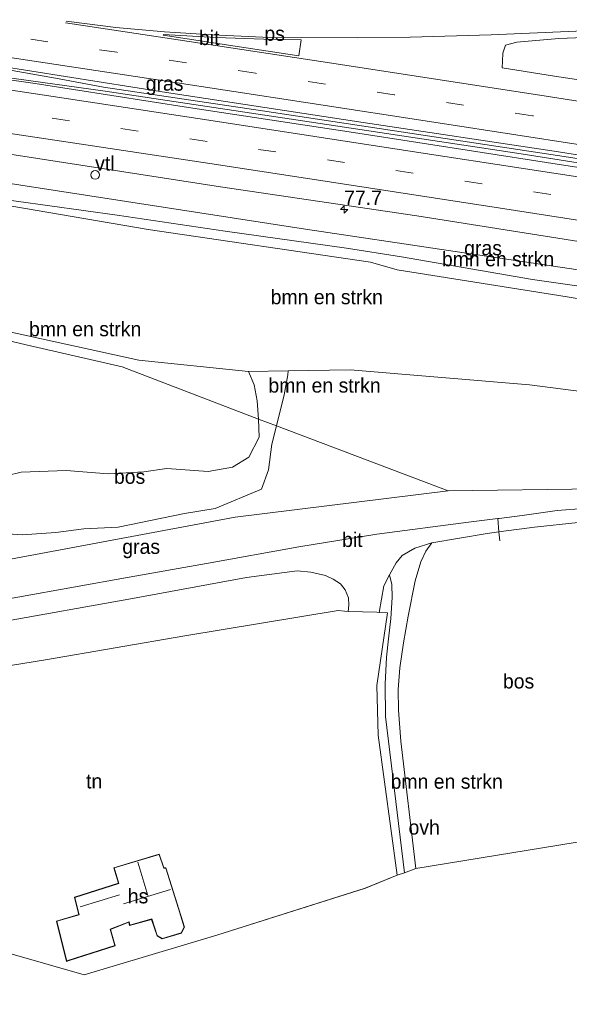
# Model space of a CAD drawing. Header units: millimetres. Extents: x 180000 to 190000, y 466229 to 468626.
# Tile 188 of 202: x 189194 to 189289, y 466317 to 466486. Entities that reach past the tile are written whole.
import ezdxf
from ezdxf.enums import TextEntityAlignment as Align

# ---------------------------------------------------------------- set-up
doc = ezdxf.new("R2010")
doc.units = ezdxf.units.MM
doc.linetypes.add('39strp', pattern=[12, 3, -9])
for name, color, linetype, lineweight in [('af-bs-doorgang', 8, 'Continuous', 18), ('af-bs-rasterhekwerk', 8, 'hekwerk', 18), ('as-bs-kilometr', 13, 'Continuous', 18), ('bp-b5-bomenstruiken', 93, 'Continuous', 18), ('bp-b5-bos', 93, 'Continuous', 18), ('bp-b5-grasland', 93, 'Continuous', 18), ('gr-bs-geleiderail', 213, 'geleiderail', 18), ('gw-bs-insteekwatergang', 93, 'Continuous', 18), ('gw-bs-kruinlijn', 93, 'Continuous', 18), ('gw-bs-teenlijn', 93, 'Continuous', 18), ('kd-bs-dakrand', 13, 'Continuous', 18), ('kd-bs-nok', 13, 'Continuous', 18), ('kd-bs-opnamedtmgrens', 173, 'Continuous', 18), ('kl-bs-overig', 213, 'Continuous', 18), ('mk-b5-vlakmark', 8, 'Continuous', 18), ('mk-bs-39streep 0.15', 8, '39strp', 18), ('mk-bs-streep 0.15', 8, 'Continuous', 18), ('og-b5-bebouwing', 173, 'Continuous', 18), ('og-b5-grond_ingericht', 253, 'Continuous', 18), ('vh-b5-verh_soort', 8, 'Continuous', 18), ('wh-bs-greppel', 133, 'greppel', 18)]:
    doc.layers.add(name, color=color, linetype=linetype, lineweight=lineweight)
doc.styles.add('rtw_iso', font='iso-rtw.shx')
doc.linetypes.add('geleiderail', pattern='A,2,-1,[175,RTW.shx,S=0.5,R=0,X=0,Y=0],-1', length=4)
doc.linetypes.add('greppel', pattern='A,25.5,-0.01,[14,RTW.shx,S=1,R=0,X=0,Y=0],1,[14,RTW.shx,S=1,R=0,X=0,Y=0],1,[14,RTW.shx,S=1,R=0,X=0,Y=0],1,[14,RTW.shx,S=1,R=0,X=0,Y=0],1,[14,RTW.shx,S=1,R=0,X=0,Y=0],0.5,-0.01', length=30.02)
doc.linetypes.add('hekwerk', pattern='A,7,-1.5,[1,RTW.shx,S=0.75,R=0,X=0,Y=0],-1.5', length=10)

# ---------------------------------------------------------------- blocks, each defined once
blk = doc.blocks.new('dtbattr-r')
at = {"style": 'rtw_iso'}
blk.add_attdef('TAG', text='', height=2.5, dxfattribs=at).set_placement((0, 0), align=Align.MIDDLE_CENTER)
blk = doc.blocks.new('d33az_ACAD_1_FMEBLOCK127')
at = {"layer": 'og-b5-grond_ingericht'}
for points in [[(49.88, 9.9, 46.55), (53.13, -14.17, 47.03), (47.67, -16.42, 47.22), (22.1, -24.52, 47.47), (-0.7, -31.36, 48.04), (-19.37, -26.02, 48.05), (-46.37, -30.51, 48.07), (-47.4, -30.59, 48.58), (-49.48, -30.66, 48.58), (-51.2, -11.42, 47.48), (-53.13, 15.12, 46.95), (-25.15, 20, 46.27), (-7.39, 22.89, 46.09), (16.59, 27.01, 46.16), (43, 31.36, 46.47), (44.1, 31.27, 46.47), (44.73, 31.22, 46.23), (49.67, 31.08, 46.32), (50.04, 31.06, 46.32), (51.48, 30.97, 46.32), (49.63, 18.46, 46.51)], [(-5.5, -22.1, 47.88), (-3.76, -29.03, 48.01), (-3.3, -28.88, 48.06), (4.6, -26.34, 47.98), (3.79, -23.53, 47.98), (6.96, -22.28, 48.05), (7.1, -22.85, 48.07), (10.88, -21.79, 47.99), (11.82, -24.64, 48.02), (12.73, -25.15, 48.02), (16.02, -24.15, 47.82), (16.53, -23.12, 47.79), (13.35, -12.92, 47.83), (13, -12.95, 47.85), (12.2, -10.55, 47.66), (4.39, -12.9, 47.87), (5.2, -15.57, 47.87), (-2.38, -18.01, 47.84), (-1.66, -20.96, 47.8)]]:
    blk.add_polyline3d(points, close=True, dxfattribs=at)
blk = doc.blocks.new('dtb')
blk.add_circle((0, 0), 0.75)
blk = doc.blocks.new('dtbattr')
at = {"style": 'rtw_iso'}
blk.add_attdef('TAG', (0.59, 0.87), '', height=2.5, dxfattribs=at)
blk = doc.blocks.new('hecto')
for p, q in [((0, 0.625), (-0.625, 0)), ((0, -0.625), (0, 0.625)), ((-0.625, 0), (0.625, 0)), ((0.625, 0), (0, -0.625))]:
    blk.add_line(p, q)

msp = doc.modelspace()

# ---------------------------------------------------------------- linework, layer by layer
at = {"layer": 'af-bs-doorgang'}
for points in [[(189276.33, 466400.18, 45.73), (189276.54, 466397.92, 45.74), (189276.71, 466396.38, 45.75)], [(189255.92, 466384.04, 46.32), (189255.54, 466384.07, 46.32), (189250.6, 466384.2, 46.23), (189249.97, 466384.25, 46.47)]]:
    msp.add_polyline3d(points, dxfattribs=at)
at = {"layer": 'af-bs-rasterhekwerk'}
for points in [[(189195.19, 466430.11, 46.66), (189178.73, 466434, 46.72), (189147.6, 466441.27, 46.96), (189134.26, 466444.34, 47.36)], [(189235.18, 466417.32, 45.65), (189211.71, 466426.3, 46.92), (189195.19, 466430.11, 46.66)], [(189235.18, 466417.32, 45.65), (189238.23, 466416.15, 45.49), (189267.79, 466404.99, 45.9)], [(189367.49, 466404.12, 44.39), (189355.86, 466405.96, 44.53), (189349.25, 466406.05, 44.73), (189326.96, 466405.75, 44.98), (189293.33, 466405.32, 45.58), (189267.79, 466404.99, 45.9)], [(189249.97, 466384.25, 46.47), (189248.87, 466384.34, 46.47), (189222.47, 466379.99, 46.16), (189198.48, 466375.87, 46.09)], [(189259, 466338.82, 47.03), (189255.75, 466362.88, 46.55), (189255.5, 466371.44, 46.51), (189257.35, 466383.95, 46.32), (189255.92, 466384.04, 46.32)], [(189152.74, 466368.1, 46.95), (189180.73, 466372.98, 46.27), (189198.48, 466375.87, 46.09)]]:
    msp.add_polyline3d(points, dxfattribs=at)
at = {"layer": 'bp-b5-bomenstruiken'}
for points in [[(189314.04, 466434.07, 40.83), (189288.29, 466438.36, 40.89), (189259.01, 466443.04, 41.07), (189254.44, 466444.33, 41.07), (189216.15, 466449.97, 41.06), (189188.3, 466454.73, 41.06), (189161.9, 466458.74, 41.06), (189159.35, 466459.12, 41.06), (189158.69, 466459.33, 41.06), (189158.26, 466459.79, 41.08), (189158.05, 466460.55, 41.15), (189161.24, 466460.01, 40.96), (189187.57, 466455.67, 40.84), (189210.83, 466452.45, 40.67), (189229.41, 466449.7, 40.65), (189250.31, 466446.76, 40.63), (189259.77, 466445.25, 40.58), (189282.31, 466441.36, 40.53), (189300.04, 466438.82, 40.57)], [(189188.3, 466454.73, 41.06), (189216.15, 466449.97, 41.06), (189254.44, 466444.33, 41.07), (189259.01, 466443.04, 41.07), (189288.29, 466438.36, 40.89), (189314.04, 466434.07, 40.83)], [(189298.74, 466421.03, 44.9), (189281.78, 466423.22, 45.2), (189250.95, 466425.82, 45.17), (189240.27, 466425.65, 45.27), (189233.45, 466425.54, 45.33), (189214.53, 466427.46, 46.4), (189187.04, 466433.48, 46.53)]]:
    msp.add_polyline3d(points, dxfattribs=at)
for points in [[(189234.94, 466420.49, 45.97), (189235.18, 466417.32, 45.65), (189211.71, 466426.3, 46.92), (189195.19, 466430.11, 46.66), (189178.73, 466434, 46.72), (189147.6, 466441.27, 46.96), (189134.26, 466444.34, 47.36), (189139.07, 466443.67, 47.34), (189176.15, 466435.93, 46.5), (189187.04, 466433.48, 46.53), (189214.53, 466427.46, 46.4), (189233.45, 466425.54, 45.33), (189234.41, 466423.21, 45.97)], [(189239.56, 466421.49, 45.55), (189238.23, 466416.15, 45.49), (189235.18, 466417.32, 45.65), (189234.94, 466420.49, 45.97), (189234.41, 466423.21, 45.97), (189233.45, 466425.54, 45.33), (189240.27, 466425.65, 45.27), (189240.2, 466424.96, 45.56)], [(189368.55, 466413.38, 44.19), (189367.49, 466404.12, 44.39), (189355.86, 466405.96, 44.53), (189349.25, 466406.05, 44.73), (189326.96, 466405.75, 44.98), (189293.33, 466405.32, 45.58), (189267.79, 466404.99, 45.9), (189238.23, 466416.15, 45.49), (189239.56, 466421.49, 45.55), (189240.2, 466424.96, 45.56), (189240.27, 466425.65, 45.27), (189250.95, 466425.82, 45.17), (189281.78, 466423.22, 45.2), (189298.74, 466421.03, 44.9), (189343.41, 466417.28, 44.1), (189353.01, 466416.24, 44.42), (189359.88, 466414.94, 44.41)], [(189260.27, 466339.22, 46.77), (189259, 466338.82, 47.03), (189255.75, 466362.88, 46.55), (189255.5, 466371.44, 46.51), (189257.35, 466383.95, 46.32), (189255.92, 466384.04, 46.32), (189256.75, 466388.6, 45.98), (189257.69, 466390.51, 46), (189258.11, 466388.83, 46.04), (189258.16, 466386.59, 46.08), (189257.95, 466382.99, 46.12), (189257.52, 466379.46, 46.2), (189257.2, 466376.35, 46.31), (189256.98, 466371.7, 46.31), (189257, 466366.11, 46.38)]]:
    msp.add_polyline3d(points, close=True, dxfattribs=at)
at = {"layer": 'bp-b5-bos'}
for points in [[(189178.73, 466434, 46.72), (189195.19, 466430.11, 46.66), (189211.71, 466426.3, 46.92), (189235.18, 466417.32, 45.65), (189235.29, 466414.19, 46.11), (189233.51, 466410.77, 46.21), (189230.66, 466409.05, 46.37), (189226.48, 466408.31, 46.57), (189219.38, 466408.82, 46.88), (189215.42, 466408.22, 46.98), (189209.29, 466407.91, 47.49), (189202.06, 466408.48, 47.72), (189194.32, 466408.18, 47.74), (189189.53, 466407.02, 47.79)], [(189189.53, 466407.02, 47.79), (189194.32, 466408.18, 47.74), (189202.06, 466408.48, 47.72), (189209.29, 466407.91, 47.49), (189215.42, 466408.22, 46.98), (189219.38, 466408.82, 46.88), (189226.48, 466408.31, 46.57), (189230.66, 466409.05, 46.37), (189233.51, 466410.77, 46.21), (189235.29, 466414.19, 46.11), (189235.18, 466417.32, 45.65), (189238.23, 466416.15, 45.49), (189237.46, 466413, 45.77), (189236.89, 466408.58, 45.88), (189235.69, 466405.28, 45.85), (189227.7, 466401.92, 45.73), (189222.44, 466401.06, 45.75), (189211.01, 466398.73, 45.81), (189205.09, 466398.43, 45.76), (189200.29, 466397.77, 45.92), (189194.46, 466397.41, 45.83), (189185.33, 466398, 46.33)], [(189185.33, 466398, 46.33), (189194.46, 466397.41, 45.83), (189200.29, 466397.77, 45.92), (189205.09, 466398.43, 45.76), (189211.01, 466398.73, 45.81), (189222.44, 466401.06, 45.75), (189227.7, 466401.92, 45.73), (189235.69, 466405.28, 45.85), (189236.89, 466408.58, 45.88), (189237.46, 466413, 45.77), (189238.23, 466416.15, 45.49), (189267.79, 466404.99, 45.9), (189231.16, 466400.42, 45.8), (189201.99, 466395, 45.8), (189177.96, 466390.49, 46.42)]]:
    msp.add_polyline3d(points, dxfattribs=at)
msp.add_polyline3d([(189295.28, 466345.34, 45.92), (189262.24, 466339.92, 46.81), (189259.65, 466361.89, 46.46), (189259.26, 466367.23, 46.46), (189259.18, 466370.74, 46.48), (189259.46, 466374.52, 46.48), (189260.11, 466378.78, 46.29), (189260.9, 466383.4, 46.31), (189262.13, 466389.47, 46.13), (189263.12, 466392.73, 46.15), (189263.98, 466394.61, 46.15), (189264.98, 466396.02, 45.9), (189274.54, 466397.65, 45.76), (189276.54, 466397.92, 45.74), (189276.91, 466397.96, 45.73), (189282.65, 466398.73, 45.67), (189290.2, 466399.53, 45.51), (189291.13, 466394.29, 45.63), (189292.1, 466389.49, 45.62), (189292.89, 466383.96, 45.92), (189293.74, 466378.48, 46), (189294.38, 466371.99, 45.86), (189294.75, 466364.3, 45.76), (189295.26, 466354.56, 45.81)], close=True, dxfattribs=at)
at = {"layer": 'bp-b5-grasland'}
for points in [[(189372.72, 466449.95, 41.34), (189372.49, 466447.91, 41.3), (189367.12, 466448.72, 41.3), (189341.14, 466452.83, 41.3), (189313.31, 466457.07, 41.32), (189284.73, 466461.52, 41.31), (189251.53, 466466.66, 41.32), (189223.11, 466470.95, 41.41), (189196.69, 466475.11, 41.46), (189170.16, 466478.87, 41.54), (189140.62, 466483.36, 41.7), (189114.9, 466487.25, 41.74), (189084.7, 466491.74, 41.91), (189054.69, 466496.25, 42.09), (189054.46, 466498.33, 42.13), (189076.96, 466495.03, 41.97), (189109.93, 466490.29, 41.88), (189135.04, 466486.39, 41.75), (189172.92, 466480.89, 41.62), (189219.32, 466473.54, 41.44), (189253.16, 466468.41, 41.36), (189286.07, 466463.43, 41.32), (189316.53, 466458.63, 41.3), (189345.84, 466454.2, 41.33)], [(189370.51, 466430.57, 40.93), (189370.13, 466427.66, 40.49), (189360.5, 466429.05, 40.43), (189336.84, 466433.22, 40.7), (189318.76, 466435.96, 40.5), (189300.04, 466438.82, 40.57), (189282.31, 466441.36, 40.53), (189259.77, 466445.25, 40.58), (189250.31, 466446.76, 40.63), (189229.41, 466449.7, 40.65), (189210.83, 466452.45, 40.67), (189187.57, 466455.67, 40.84), (189161.24, 466460.01, 40.96), (189158.05, 466460.55, 41.15), (189158.13, 466461.22, 41.16), (189158.44, 466461.59, 41.16), (189159.22, 466461.9, 41.18), (189163.04, 466461.61, 41.17), (189173.45, 466460.66, 41.17), (189187.89, 466458.58, 41.1), (189243.26, 466450.05, 41.01), (189292.49, 466442.7, 40.99), (189353.45, 466433.33, 40.93)]]:
    msp.add_polyline3d(points, close=True, dxfattribs=at)
for points in [[(189306.97, 466473.23, 41.08), (189286.1, 466476.39, 41.09), (189277.09, 466477.8, 41.07), (189277.14, 466478.95, 41.08), (189277.23, 466480.34, 41.08), (189277.66, 466481.72, 41.05), (189279.63, 466482.24, 41.02), (189286.86, 466482.88, 41.02), (189298.29, 466483.32, 41)], [(189086.65, 466478.86, 41.63), (189119.95, 466473.88, 41.54), (189159.33, 466467.87, 41.39), (189193.84, 466462.7, 41.26), (189228.62, 466457.34, 41.15), (189262.42, 466452.31, 41.1), (189296.07, 466447, 41.06)], [(189292.49, 466442.7, 40.99), (189243.26, 466450.05, 41.01), (189187.89, 466458.58, 41.1)], [(189092.11, 466386.23, 47.43), (189095.36, 466382.79, 47.43), (189098.66, 466379.64, 47.43), (189102.81, 466378.27, 47.43), (189112.02, 466379.5, 47.11), (189144.02, 466384.33, 46.98), (189177.96, 466390.49, 46.42), (189201.99, 466395, 45.8), (189231.16, 466400.42, 45.8), (189267.79, 466404.99, 45.9), (189293.33, 466405.32, 45.58)], [(189291.1, 466401.9, 45.56), (189286.58, 466401.57, 45.58), (189280.52, 466400.71, 45.69), (189276.61, 466400.22, 45.73), (189276.33, 466400.18, 45.73), (189271.3, 466399.56, 45.79), (189255.5, 466397.52, 45.86), (189242.1, 466395.3, 45.91), (189226.23, 466392.45, 46.02), (189212.88, 466390.12, 46.07), (189193.71, 466386.64, 46.26), (189178.22, 466383.89, 46.4), (189154.48, 466380.02, 46.73), (189130.22, 466376.22, 46.93), (189109.1, 466372.44, 47.17), (189083.67, 466367.99, 47.36)], [(189190.27, 466382.3, 46.2), (189213.47, 466386.46, 46.15), (189233.07, 466390.03, 46.03), (189241.82, 466391.2, 46.03), (189244.19, 466390.95, 45.98), (189246.7, 466390.37, 45.98), (189248, 466389.75, 45.99), (189249.29, 466388.95, 46.02), (189250.1, 466387.91, 46.05), (189250.66, 466386.53, 46.08), (189250.69, 466385.27, 46.09), (189250.6, 466384.2, 46.23), (189249.97, 466384.25, 46.47), (189248.87, 466384.34, 46.47), (189222.47, 466379.99, 46.16), (189198.48, 466375.87, 46.09), (189180.73, 466372.98, 46.27)]]:
    msp.add_polyline3d(points, dxfattribs=at)
at = {"layer": 'gr-bs-geleiderail'}
for points in [[(188976.43, 466508.57, 43.33), (188991.59, 466506.35, 43.21), (189015.3, 466502.95, 43.06), (189043.1, 466498.88, 43.01), (189066.82, 466495.31, 42.76), (189099.89, 466490.19, 42.65), (189108.59, 466488.72, 42.63), (189111.13, 466488.31, 42.26), (189129.64, 466485.46, 42.28), (189138.17, 466484.31, 42.46), (189172.24, 466479.21, 42.32), (189176.81, 466478.33, 42.37), (189187.26, 466476.78, 42.4), (189208.37, 466473.84, 42.27), (189239.71, 466469.12, 42), (189279.64, 466463.11, 42.07), (189313.45, 466457.78, 41.98), (189343.75, 466453.07, 41.96), (189372.56, 466448.56, 41.98)], [(189372.64, 466449.23, 42.02), (189361, 466451.08, 41.99), (189337.25, 466454.79, 41.91), (189313.61, 466458.5, 41.98), (189288.53, 466462.42, 41.95), (189263.48, 466466.23, 42), (189235.84, 466470.39, 41.98), (189208.48, 466474.5, 42.27), (189200.86, 466475.89, 42.32), (189190.13, 466477.8, 42.37), (189177.15, 466479.84, 42.42), (189172.56, 466480.38, 42.46), (189166.03, 466481.48, 42.42), (189138.01, 466485.72, 42.59), (189134.02, 466486.4, 42.56), (189119.92, 466488.36, 42.57), (189102.26, 466490.64, 42.64), (189081.96, 466493.67, 42.53), (189058.35, 466497.31, 42.93), (189041.78, 466499.82, 42.99), (189022.09, 466502.7, 43.03), (189000.98, 466505.81, 43.28), (188976.52, 466509.34, 43.33)]]:
    msp.add_polyline3d(points, dxfattribs=at)
at = {"layer": 'gw-bs-insteekwatergang'}
for points in [[(189369.9, 466425.22, 40.82), (189347.42, 466428.65, 40.85), (189314.04, 466434.07, 40.83), (189288.29, 466438.36, 40.89), (189259.01, 466443.04, 41.07), (189254.44, 466444.33, 41.07), (189216.15, 466449.97, 41.06), (189188.3, 466454.73, 41.06), (189161.9, 466458.74, 41.06)], [(189187.89, 466458.58, 41.1), (189243.26, 466450.05, 41.01), (189292.49, 466442.7, 40.99), (189353.45, 466433.33, 40.93), (189370.51, 466430.57, 40.93)]]:
    msp.add_polyline3d(points, dxfattribs=at)
at = {"layer": 'gw-bs-kruinlijn'}
for points in [[(189233.45, 466425.54, 45.33), (189214.53, 466427.46, 46.4), (189187.04, 466433.48, 46.53)], [(189240.27, 466425.65, 45.27), (189233.45, 466425.54, 45.33)], [(189234.94, 466420.49, 45.97), (189234.41, 466423.21, 45.97), (189233.45, 466425.54, 45.33)], [(189368.55, 466413.38, 44.19), (189359.88, 466414.94, 44.41), (189353.01, 466416.24, 44.42), (189343.41, 466417.28, 44.1), (189298.74, 466421.03, 44.9), (189281.78, 466423.22, 45.2), (189250.95, 466425.82, 45.17), (189240.27, 466425.65, 45.27)], [(189234.94, 466420.49, 45.97), (189235.18, 466417.32, 45.65), (189235.29, 466414.19, 46.11)], [(189121.76, 466397.16, 46.98), (189122.47, 466398.33, 47.17), (189128.79, 466400.75, 47.44), (189140.59, 466404.01, 48.37), (189144.69, 466404.38, 48.42), (189148.22, 466406.25, 48.45), (189152.01, 466408.1, 48.46), (189156.38, 466407.91, 48.51), (189162.41, 466406.62, 48.38), (189169.58, 466405.52, 48.03), (189174.54, 466405.25, 47.91), (189179.93, 466404.91, 47.79), (189184.89, 466405.44, 47.73), (189189.53, 466407.02, 47.79), (189194.32, 466408.18, 47.74), (189202.06, 466408.48, 47.72), (189209.29, 466407.91, 47.49), (189215.42, 466408.22, 46.98), (189219.38, 466408.82, 46.88), (189226.48, 466408.31, 46.57), (189230.66, 466409.05, 46.37), (189233.51, 466410.77, 46.21), (189235.29, 466414.19, 46.11)]]:
    msp.add_polyline3d(points, dxfattribs=at)
at = {"layer": 'gw-bs-teenlijn'}
for points in [[(189240.27, 466425.65, 45.27), (189240.2, 466424.96, 45.56)], [(189121.76, 466397.16, 46.98), (189128.55, 466394.89, 46.93), (189134.43, 466393.54, 46.85), (189139.78, 466393.62, 46.81), (189145.16, 466393.82, 46.8), (189150.01, 466393.8, 46.72), (189158.72, 466394.78, 46.61), (189170.61, 466398.12, 46.65), (189180.96, 466398.62, 46.54), (189185.33, 466398, 46.33), (189194.46, 466397.41, 45.83), (189200.29, 466397.77, 45.92), (189205.09, 466398.43, 45.76), (189211.01, 466398.73, 45.81), (189222.44, 466401.06, 45.75), (189227.7, 466401.92, 45.73), (189235.69, 466405.28, 45.85), (189236.89, 466408.58, 45.88), (189237.46, 466413, 45.77), (189238.23, 466416.15, 45.49), (189239.56, 466421.49, 45.55), (189240.2, 466424.96, 45.56)]]:
    msp.add_polyline3d(points, dxfattribs=at)
at = {"layer": 'kd-bs-dakrand'}
msp.add_polyline3d([(189218.84, 466339.98, 50.42), (189219.19, 466340.01, 50.42), (189221.36, 466333.05, 50.42), (189222.35, 466329.86, 50.42), (189221.86, 466328.87, 50.42), (189218.61, 466327.88, 50.42), (189217.73, 466328.38, 50.42), (189216.78, 466331.25, 50.42), (189213.01, 466330.2, 50.42), (189212.87, 466330.77, 50.42), (189209.6, 466329.48, 50.41), (189210.41, 466326.68, 50.05), (189202.15, 466324.02, 50.47), (189202.11, 466324.2, 50.45), (189200.43, 466330.85, 50.45), (189204.27, 466331.99, 50.45), (189203.55, 466334.94, 50.42), (189211.14, 466337.37, 50.42), (189210.33, 466340.05, 50.42), (189218.04, 466342.37, 50.42), (189218.84, 466339.98, 50.42)], dxfattribs=at)
at = {"layer": 'kd-bs-nok'}
for points in [[(189214.36, 466341.04, 55.75), (189216.13, 466335.31, 55.79)], [(189211.2, 466335.41, 53.59), (189204.44, 466333.34, 53.58)], [(189220.01, 466336.3, 55.75), (189211.94, 466333.86, 55.73)]]:
    msp.add_polyline3d(points, dxfattribs=at)
at = {"layer": 'kd-bs-opnamedtmgrens'}
msp.add_polyline3d([(189361.43, 466351, 44.81), (189347.65, 466350.99, 44.88), (189297.37, 466345.18, 45.92), (189295.28, 466345.34, 45.92), (189262.24, 466339.92, 46.81), (189260.27, 466339.22, 46.77), (189259, 466338.82, 47.03), (189253.55, 466336.57, 47.22), (189227.97, 466328.46, 47.47), (189205.17, 466321.63, 48.04), (189186.5, 466326.96, 48.05), (189159.51, 466322.47, 48.07), (189158.47, 466322.39, 48.58), (189156.4, 466322.32, 48.58), (189118.03, 466316.56, 47.94), (189093.59, 466320.37, 48.16), (189084.42, 466321.84, 48.38)], dxfattribs=at)
at = {"layer": 'mk-b5-vlakmark'}
msp.add_polyline3d([(189242.52, 466482.64, 41.25), (189242.11, 466479.87, 41.26), (189231.13, 466481.53, 41.28), (189218.76, 466483.42, 41.33), (189218.79, 466483.55, 41.28), (189227.81, 466483.01, 41.28), (189236.05, 466482.73, 41.27)], close=True, dxfattribs=at)
at = {"layer": 'mk-bs-39streep 0.15'}
for points in [[(189373.33, 466455.27, 41.29), (189353.85, 466458.42, 41.3), (189330.03, 466462.11, 41.25), (189306.21, 466465.81, 41.27), (189282.33, 466469.54, 41.28), (189258.52, 466473.18, 41.28), (189234.61, 466476.87, 41.37), (189210.77, 466480.48, 41.45), (189175.01, 466485.9, 41.56), (189139.24, 466491.28, 41.69), (189115.42, 466494.88, 41.8), (189091.51, 466498.45, 41.88), (189055.69, 466503.8, 42.09), (189031.95, 466507.3, 42.21), (189008.21, 466510.75, 42.35), (188977.27, 466515.32, 42.51)], [(189371.87, 466442.53, 41.22), (189368.22, 466443.15, 41.23), (189344.6, 466446.81, 41.26), (189320.96, 466450.52, 41.25), (189297.34, 466454.19, 41.24), (189273.64, 466457.84, 41.29), (189249.98, 466461.51, 41.34), (189226.3, 466465.11, 41.36), (189202.6, 466468.7, 41.46), (189167.21, 466474.08, 41.53), (189119.98, 466481.18, 41.73), (189096.36, 466484.72, 41.83), (189072.64, 466488.24, 41.94), (189048.86, 466491.77, 42.07), (189025.28, 466495.25, 42.23), (189001.69, 466498.68, 42.38), (188975.66, 466502.48, 42.55)]]:
    msp.add_polyline3d(points, dxfattribs=at)
at = {"layer": 'mk-bs-streep 0.15'}
for points in [[(188976.79, 466511.5, 42.59), (188989.7, 466509.8, 42.51), (189008.66, 466506.99, 42.43), (189032.86, 466503.42, 42.26), (189058.66, 466499.63, 42.14), (189085.12, 466495.7, 41.98), (189111.91, 466491.68, 41.85), (189138.6, 466487.65, 41.76), (189170.72, 466482.85, 41.63), (189195.39, 466479.11, 41.54), (189218.9, 466475.55, 41.48), (189242.91, 466471.9, 41.44), (189266.84, 466468.2, 41.33), (189290.58, 466464.52, 41.32), (189325.88, 466459.06, 41.33), (189348.92, 466455.47, 41.33), (189372.93, 466451.79, 41.34)], [(189372.28, 466446.14, 41.22), (189364.98, 466447.38, 41.25), (189333.69, 466452.25, 41.25), (189299.88, 466457.52, 41.24), (189262.38, 466463.31, 41.29), (189227.36, 466468.66, 41.33), (189199.8, 466472.85, 41.43), (189167.47, 466477.76, 41.58), (189139.23, 466482, 41.71), (189120.72, 466484.77, 41.72), (189097.32, 466488.27, 41.84), (189073.26, 466491.86, 41.97), (189049.59, 466495.4, 42.09), (189025.99, 466498.9, 42.25), (189002.22, 466502.36, 42.41), (188976.12, 466506.11, 42.57)], [(189371.46, 466438.9, 41.13), (189363.19, 466440.21, 41.14), (189337.4, 466444.23, 41.12), (189310.79, 466448.35, 41.13), (189276.82, 466453.64, 41.16), (189252.6, 466457.38, 41.22), (189226.8, 466461.31, 41.24), (189201.26, 466465.17, 41.34), (189164.47, 466470.71, 41.46), (189135.43, 466475.08, 41.61), (189108.48, 466479.18, 41.68), (189073.27, 466484.4, 41.87), (189048.98, 466488.03, 41.96), (189025.91, 466491.42, 42.08), (189001.68, 466494.98, 42.26), (188975.19, 466498.73, 42.44)], [(189373.76, 466459.05, 41.15), (189356.13, 466461.8, 41.16), (189315.03, 466468.17, 41.18), (189283.58, 466473.09, 41.15), (189245.91, 466478.87, 41.29), (189221.3, 466482.6, 41.33), (189201.93, 466485.54, 41.4)], [(189202.03, 466485.82, 41.39), (189210.58, 466484.76, 41.35), (189218.96, 466483.98, 41.31), (189227.2, 466483.47, 41.24), (189235.92, 466483.11, 41.18), (189242.57, 466483.02, 41.18), (189252.13, 466482.97, 41.14), (189261.27, 466483.11, 41.1), (189275.21, 466483.48, 41.1), (189289.76, 466484.09, 41.06), (189301.5, 466484.28, 41.04), (189312.51, 466483.84, 41.19), (189323.04, 466483, 41.3), (189332.07, 466481.95, 41.33), (189339.47, 466480.9, 41.42), (189355.53, 466478.37, 41.44), (189375.6, 466475.17, 41.42)]]:
    msp.add_polyline3d(points, dxfattribs=at)
at = {"layer": 'og-b5-bebouwing'}
msp.add_polyline3d([(189218.07, 466342.43, 47.66), (189218.88, 466340.03, 47.85), (189219.22, 466340.06, 47.83), (189222.41, 466329.86, 47.79), (189221.9, 466328.83, 47.82), (189218.6, 466327.83, 48.02), (189217.69, 466328.34, 48.02), (189216.75, 466331.19, 47.99), (189212.97, 466330.13, 48.07), (189212.84, 466330.7, 48.05), (189209.66, 466329.45, 47.98), (189210.47, 466326.64, 47.98), (189202.57, 466324.1, 48.06), (189202.12, 466323.95, 48.01), (189200.37, 466330.88, 47.88), (189204.21, 466332.02, 47.8), (189203.49, 466334.98, 47.84), (189211.08, 466337.41, 47.87), (189210.27, 466340.08, 47.87)], close=True, dxfattribs=at)
at = {"layer": 'vh-b5-verh_soort'}
for points in [[(189114.9, 466487.25, 41.74), (189140.62, 466483.36, 41.7), (189170.16, 466478.87, 41.54), (189196.69, 466475.11, 41.46), (189223.11, 466470.95, 41.41), (189251.53, 466466.66, 41.32), (189284.73, 466461.52, 41.31), (189313.31, 466457.07, 41.32), (189341.14, 466452.83, 41.3), (189367.12, 466448.72, 41.3), (189372.49, 466447.91, 41.3), (189372.28, 466446.14, 41.22), (189371.87, 466442.53, 41.22), (189371.46, 466438.9, 41.13), (189371.05, 466435.32, 41.06), (189358.25, 466437.35, 41.06), (189329.39, 466441.85, 41.05), (189296.07, 466447, 41.06), (189262.42, 466452.31, 41.1), (189228.62, 466457.34, 41.15), (189193.84, 466462.7, 41.26), (189159.33, 466467.87, 41.39), (189119.95, 466473.88, 41.54), (189086.65, 466478.86, 41.63)], [(189316.53, 466458.63, 41.3), (189286.07, 466463.43, 41.32), (189253.16, 466468.41, 41.36), (189219.32, 466473.54, 41.44), (189172.92, 466480.89, 41.62), (189135.04, 466486.39, 41.75)], [(189298.29, 466483.32, 41), (189286.86, 466482.88, 41.02), (189279.63, 466482.24, 41.02), (189277.66, 466481.72, 41.05), (189277.23, 466480.34, 41.08), (189277.14, 466478.95, 41.08), (189277.09, 466477.8, 41.07), (189286.1, 466476.39, 41.09), (189306.97, 466473.23, 41.08)], [(189290.2, 466399.53, 45.51), (189282.65, 466398.73, 45.67), (189276.91, 466397.96, 45.73), (189276.54, 466397.92, 45.74), (189276.33, 466400.18, 45.73), (189276.61, 466400.22, 45.73), (189280.52, 466400.71, 45.69), (189286.58, 466401.57, 45.58), (189291.1, 466401.9, 45.56)], [(189193.71, 466386.64, 46.26), (189212.88, 466390.12, 46.07), (189226.23, 466392.45, 46.02), (189242.1, 466395.3, 45.91), (189255.5, 466397.52, 45.86), (189271.3, 466399.56, 45.79), (189276.33, 466400.18, 45.73), (189276.54, 466397.92, 45.74), (189274.54, 466397.65, 45.76), (189264.98, 466396.02, 45.9), (189262.05, 466395.08, 45.96), (189259.91, 466393.82, 45.97), (189258.83, 466392.59, 45.98), (189257.69, 466390.51, 46), (189256.75, 466388.6, 45.98), (189255.92, 466384.04, 46.32), (189255.54, 466384.07, 46.32), (189250.6, 466384.2, 46.23), (189250.69, 466385.27, 46.09), (189250.66, 466386.53, 46.08), (189250.1, 466387.91, 46.05), (189249.29, 466388.95, 46.02), (189248, 466389.75, 45.99), (189246.7, 466390.37, 45.98), (189244.19, 466390.95, 45.98), (189241.82, 466391.2, 46.03), (189233.07, 466390.03, 46.03), (189213.47, 466386.46, 46.15), (189190.27, 466382.3, 46.2)]]:
    msp.add_polyline3d(points, dxfattribs=at)
msp.add_polyline3d([(189262.24, 466339.92, 46.81), (189260.27, 466339.22, 46.77), (189257, 466366.11, 46.38), (189256.98, 466371.7, 46.31), (189257.2, 466376.35, 46.31), (189257.52, 466379.46, 46.2), (189257.95, 466382.99, 46.12), (189258.16, 466386.59, 46.08), (189258.11, 466388.83, 46.04), (189257.69, 466390.51, 46), (189258.83, 466392.59, 45.98), (189259.91, 466393.82, 45.97), (189262.05, 466395.08, 45.96), (189264.98, 466396.02, 45.9), (189263.98, 466394.61, 46.15), (189263.12, 466392.73, 46.15), (189262.13, 466389.47, 46.13), (189260.9, 466383.4, 46.31), (189260.11, 466378.78, 46.29), (189259.46, 466374.52, 46.48), (189259.18, 466370.74, 46.48), (189259.26, 466367.23, 46.46), (189259.65, 466361.89, 46.46)], close=True, dxfattribs=at)
at = {"layer": 'wh-bs-greppel'}
msp.add_polyline3d([(189370.13, 466427.66, 40.49), (189360.5, 466429.05, 40.43), (189336.84, 466433.22, 40.7), (189318.76, 466435.96, 40.5), (189300.04, 466438.82, 40.57), (189282.31, 466441.36, 40.53), (189259.77, 466445.25, 40.58), (189250.31, 466446.76, 40.63), (189229.41, 466449.7, 40.65), (189210.83, 466452.45, 40.67), (189187.57, 466455.67, 40.84), (189161.24, 466460.01, 40.96)], dxfattribs=at)

# ---------------------------------------------------------------- block references
at = {"layer": 'as-bs-kilometr'}
ref = msp.add_blockref('dtbattr', (189249.89, 466453.43, 41.07), dxfattribs=at)
ref.add_attrib('TAG', '77.7', dxfattribs={"layer": '0', "height": 2.5, "style": 'rtw_iso'}).set_placement((189249.89, 466453.43, 41.07), align=Align.BOTTOM_LEFT)
msp.add_blockref('hecto', (189249.89, 466453.43, 41.07), dxfattribs=at)
at = {"layer": 'bp-b5-bomenstruiken'}
ref = msp.add_blockref('dtbattr-r', (189266.73, 466442.88, 40.82), dxfattribs=at)
ref.add_attrib('TAG', 'bmn en strkn', dxfattribs={"layer": '0', "height": 2.5, "style": 'rtw_iso'}).set_placement((189266.73, 466442.88, 40.82), align=Align.BOTTOM_LEFT)
ref = msp.add_blockref('dtbattr-r', (189237.25, 466436.35, 43.66), dxfattribs=at)
ref.add_attrib('TAG', 'bmn en strkn', dxfattribs={"layer": '0', "height": 2.5, "style": 'rtw_iso'}).set_placement((189237.25, 466436.35, 43.66), align=Align.BOTTOM_LEFT)
ref = msp.add_blockref('dtbattr-r', (189195.66, 466430.83, 46.48), dxfattribs=at)
ref.add_attrib('TAG', 'bmn en strkn', dxfattribs={"layer": '0', "height": 2.5, "style": 'rtw_iso'}).set_placement((189195.66, 466430.83, 46.48), align=Align.BOTTOM_LEFT)
ref = msp.add_blockref('dtbattr-r', (189236.86, 466421.13, 45.6), dxfattribs=at)
ref.add_attrib('TAG', 'bmn en strkn', dxfattribs={"layer": '0', "height": 2.5, "style": 'rtw_iso'}).set_placement((189236.86, 466421.13, 45.6), align=Align.BOTTOM_LEFT)
ref = msp.add_blockref('dtbattr-r', (189257.89, 466352.93, 46.33), dxfattribs=at)
ref.add_attrib('TAG', 'bmn en strkn', dxfattribs={"layer": '0', "height": 2.5, "style": 'rtw_iso'}).set_placement((189257.89, 466352.93, 46.33), align=Align.BOTTOM_LEFT)
at = {"layer": 'bp-b5-bos'}
ref = msp.add_blockref('dtbattr-r', (189210.27, 466405.43, 46.91), dxfattribs=at)
ref.add_attrib('TAG', 'bos', dxfattribs={"layer": '0', "height": 2.5, "style": 'rtw_iso'}).set_placement((189210.27, 466405.43, 46.91), align=Align.BOTTOM_LEFT)
ref = msp.add_blockref('dtbattr-r', (189277.23, 466370.19, 46.02), dxfattribs=at)
ref.add_attrib('TAG', 'bos', dxfattribs={"layer": '0', "height": 2.5, "style": 'rtw_iso'}).set_placement((189277.23, 466370.19, 46.02), align=Align.BOTTOM_LEFT)
at = {"layer": 'bp-b5-grasland'}
ref = msp.add_blockref('dtbattr-r', (189215.74, 466473.12, 41.55), dxfattribs=at)
ref.add_attrib('TAG', 'gras', dxfattribs={"layer": '0', "height": 2.5, "style": 'rtw_iso'}).set_placement((189215.74, 466473.12, 41.55), align=Align.BOTTOM_LEFT)
ref = msp.add_blockref('dtbattr-r', (189270.56, 466444.78, 40.85), dxfattribs=at)
ref.add_attrib('TAG', 'gras', dxfattribs={"layer": '0', "height": 2.5, "style": 'rtw_iso'}).set_placement((189270.56, 466444.78, 40.85), align=Align.BOTTOM_LEFT)
ref = msp.add_blockref('dtbattr-r', (189211.71, 466393.36, 46.66), dxfattribs=at)
ref.add_attrib('TAG', 'gras', dxfattribs={"layer": '0', "height": 2.5, "style": 'rtw_iso'}).set_placement((189211.71, 466393.36, 46.66), align=Align.BOTTOM_LEFT)
at = {"layer": 'kl-bs-overig'}
ref = msp.add_blockref('dtbattr', (189207.04, 466459.36, 41.24), dxfattribs=at)
ref.add_attrib('TAG', 'vtl', dxfattribs={"layer": '0', "height": 2.5, "style": 'rtw_iso'}).set_placement((189207.04, 466459.36, 41.24), align=Align.BOTTOM_LEFT)
msp.add_blockref('dtb', (189207.04, 466459.36, 41.24), dxfattribs=at)
at = {"layer": 'mk-b5-vlakmark'}
ref = msp.add_blockref('dtbattr-r', (189236.17, 466481.71, 41.28), dxfattribs=at)
ref.add_attrib('TAG', 'ps', dxfattribs={"layer": '0', "height": 2.5, "style": 'rtw_iso'}).set_placement((189236.17, 466481.71, 41.28), align=Align.BOTTOM_LEFT)
at = {"layer": 'og-b5-bebouwing'}
ref = msp.add_blockref('dtbattr-r', (189212.65, 466333.19, 47.92), dxfattribs=at)
ref.add_attrib('TAG', 'hs', dxfattribs={"layer": '0', "height": 2.5, "style": 'rtw_iso'}).set_placement((189212.65, 466333.19, 47.92), align=Align.BOTTOM_LEFT)
at = {"layer": 'og-b5-grond_ingericht'}
msp.add_blockref('d33az_ACAD_1_FMEBLOCK127', (189205.87, 466352.98), dxfattribs=at)
ref = msp.add_blockref('dtbattr-r', (189205.47, 466352.98, 47.01), dxfattribs=at)
ref.add_attrib('TAG', 'tn', dxfattribs={"layer": '0', "height": 2.5, "style": 'rtw_iso'}).set_placement((189205.47, 466352.98, 47.01), align=Align.BOTTOM_LEFT)
at = {"layer": 'vh-b5-verh_soort'}
ref = msp.add_blockref('dtbattr-r', (189224.9, 466480.97, 41.49), dxfattribs=at)
ref.add_attrib('TAG', 'bit', dxfattribs={"layer": '0', "height": 2.5, "style": 'rtw_iso'}).set_placement((189224.9, 466480.97, 41.49), align=Align.BOTTOM_LEFT)
ref = msp.add_blockref('dtbattr-r', (189249.54, 466394.55, 47.12), dxfattribs=at)
ref.add_attrib('TAG', 'bit', dxfattribs={"layer": '0', "height": 2.5, "style": 'rtw_iso'}).set_placement((189249.54, 466394.55, 47.12), align=Align.BOTTOM_LEFT)
ref = msp.add_blockref('dtbattr-r', (189260.98, 466345.03, 46.25), dxfattribs=at)
ref.add_attrib('TAG', 'ovh', dxfattribs={"layer": '0', "height": 2.5, "style": 'rtw_iso'}).set_placement((189260.98, 466345.03, 46.25), align=Align.BOTTOM_LEFT)

doc.saveas('drawing.dxf')
